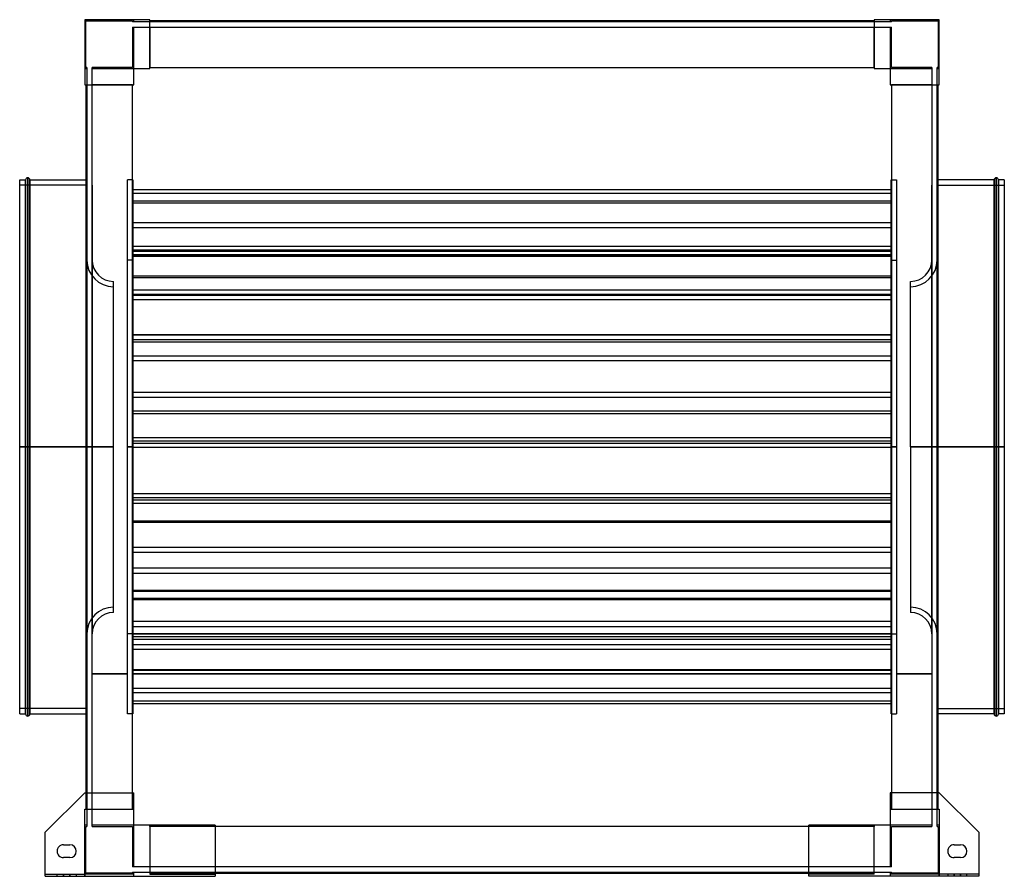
# Model space of a CAD drawing. Header units: millimetres. Extents: x -461 to 461, y -402 to 400.
import ezdxf

# ---------------------------------------------------------------- set-up
doc = ezdxf.new("R2010")
doc.units = ezdxf.units.MM
doc.layers.add('MAIN-1', color=7, linetype='Continuous')
doc.layers.add('MAIN-2', color=7, linetype='Continuous')

msp = doc.modelspace()

# ---------------------------------------------------------------- linework, layer by layer
at = {"layer": 'MAIN-1'}
for p, q in [((-339, 400), (-400, 400)), ((-400, 400), (-400, 339)), ((-339, 354.25), (-339, 400)), ((339, 399), (-339, 399)), ((339, 400), (339, 354.25)), ((400, 400), (339, 400)), ((400, 339), (400, 400)), ((-354.25, 339), (-354.25, 354.25)), ((-354.25, 354.25), (-339, 354.25)), ((-339, 355.25), (339, 355.25)), ((339, 354.25), (354.25, 354.25)), ((354.25, 354.25), (354.25, 339)), ((-400, 339), (-354.25, 339)), ((-399, 339), (-399, -323.75)), ((-355.25, -323.75), (-355.25, 339)), ((354.25, 339), (400, 339)), ((355.25, 339), (355.25, -323.75)), ((399, -323.75), (399, 339)), ((-461, 0), (-461, 250)), ((-461, 250), (-455.5, 250)), ((-455.5, 0), (-455.5, 250)), ((-453.5, 0), (-453.5, 252)), ((-451.5, 250), (-451.5, 0)), ((-451.5, 250), (-399, 250)), ((451.5, 250), (399, 250)), ((451.5, 0), (451.5, 250)), ((453.5, 252), (453.5, 0)), ((455.5, 250), (455.5, 0)), ((461, 250), (455.5, 250)), ((461, 250), (461, 0)), ((-451.5, 0), (-451.5, -250)), ((451.5, 0), (399, 0)), ((451.5, 0), (453.5, 0)), ((453.5, 0), (453.5, -252)), ((455.5, 0), (453.5, 0)), ((461, 0), (455.5, 0)), ((455.5, 0), (455.5, -250)), ((461, 0), (461, -250)), ((-455.5, 0), (-461, 0)), ((-461, -250), (-461, 0)), ((-453.5, 0), (-455.5, 0)), ((-455.5, -250), (-455.5, 0)), ((-451.5, 0), (-453.5, 0)), ((-453.5, -252), (-453.5, 0)), ((-399, 0), (-451.5, 0)), ((451.5, -250), (451.5, 0)), ((-461, -250), (-455.5, -250)), ((-451.5, -250), (-399, -250)), ((451.5, -250), (399, -250)), ((461, -250), (455.5, -250)), ((-400, -323.75), (-437, -360.75)), ((-400, -323.75), (-354.25, -323.75)), ((-354.25, -354.25), (-354.25, -323.75)), ((400, -323.75), (354.25, -323.75)), ((354.25, -323.75), (354.25, -354.25)), ((437, -360.75), (400, -323.75)), ((-278, -354.25), (-354.25, -354.25)), ((-278, -354.25), (-278, -402)), ((278, -355.25), (-278, -355.25)), ((354.25, -354.25), (278, -354.25)), ((278, -402), (278, -354.25)), ((-437, -402), (-437, -360.75)), ((437, -360.75), (437, -402)), ((-420, -372.5), (-414, -372.5)), ((414, -372.5), (420, -372.5)), ((-414, -384.5), (-420, -384.5)), ((420, -384.5), (414, -384.5)), ((-437, -402), (-278, -402)), ((-278, -399), (278, -399)), ((437, -402), (278, -402))]:
    msp.add_line(p, q, dxfattribs=at)
for centre, radius, start, end in [((-453.5, 250), 2, 89.99998, 180.00002), ((-453.5, 250), 2, 0, 89.99998), ((453.5, 250), 2, 89.99998, 180.00002), ((453.5, 250), 2, 0, 89.99998), ((-453.5, -250), 2, 180.00002, 270.00002), ((-453.5, -250), 2, 270.00002, 0), ((453.5, -250), 2, 180.00002, 270.00002), ((453.5, -250), 2, 270.00002, 0), ((-420, -378.5), 6, 89.99998, 180.00002), ((-414, -378.5), 6, 0, 89.99998), ((414, -378.5), 6, 89.99998, 180.00002), ((420, -378.5), 6, 0, 89.99998), ((-420, -378.5), 6, 180.00002, 270.00002), ((-414, -378.5), 6, 270.00002, 0), ((414, -378.5), 6, 180.00002, 270.00002), ((420, -378.5), 6, 270.00002, 0)]:
    msp.add_arc(centre, radius, start, end, dxfattribs=at)
at = {"layer": 'MAIN-2'}
for p, q in [((-400, 400), (-400, 400)), ((-400, 400), (-400, 400)), ((-399, 399), (-355.25, 399)), ((-399, 355.25), (-399, 399)), ((-399, 399), (-399, 399)), ((-355.25, 399), (-355.25, 398)), ((-355.25, 399), (-355.25, 399)), ((-355.25, 398), (-355.25, 398)), ((-354.25, 398), (-355.25, 398)), ((-354.25, 398), (-354.25, 400)), ((-354.25, 400), (-354.25, 400)), ((-354.25, 400), (-354.25, 400)), ((-354.25, 398), (-354.25, 398)), ((-354.25, 398), (-354.25, 398)), ((-339, 398), (-354.25, 398)), ((-339, 400), (-339, 400)), ((-339, 400), (-339, 400)), ((-339, 399), (-339, 399)), ((-339, 399), (-339, 399)), ((-339, 398), (-339, 398)), ((-339, 398), (-339, 398)), ((339, 398), (-339, 398)), ((339, 400), (339, 400)), ((339, 400), (339, 400)), ((339, 399), (339, 399)), ((339, 399), (339, 399)), ((339, 398), (339, 398)), ((339, 398), (339, 398)), ((354.25, 398), (339, 398)), ((354.25, 400), (354.25, 398)), ((354.25, 400), (354.25, 400)), ((354.25, 400), (354.25, 400)), ((355.25, 398), (354.25, 398)), ((354.25, 398), (354.25, 398)), ((354.25, 398), (354.25, 398)), ((355.25, 399), (399, 399)), ((355.25, 398), (355.25, 399)), ((355.25, 399), (355.25, 399)), ((355.25, 398), (355.25, 398)), ((399, 399), (399, 355.25)), ((399, 399), (399, 399)), ((400, 400), (400, 400)), ((400, 400), (400, 400)), ((-355.25, 393), (-355.25, 355.25)), ((-355.25, 393), (-354.25, 393)), ((-355.25, 393), (-355.25, 393)), ((-354.25, 393), (-339, 393)), ((-354.25, 393), (-354.25, 393)), ((-354.25, 393), (-354.25, 393)), ((-354.25, 354.25), (-354.25, 393)), ((-339, 393), (339, 393)), ((-339, 393), (-339, 393)), ((-339, 393), (-339, 393)), ((-339, 393), (-339, 355.25)), ((339, 393), (354.25, 393)), ((339, 393), (339, 393)), ((339, 393), (339, 393)), ((339, 355.25), (339, 393)), ((354.25, 393), (355.25, 393)), ((354.25, 393), (354.25, 393)), ((354.25, 393), (354.25, 393)), ((354.25, 393), (354.25, 354.25)), ((355.25, 355.25), (355.25, 393)), ((355.25, 393), (355.25, 393)), ((-400, 354.25), (-398, 354.25)), ((-400, 354.25), (-400, 354.25)), ((-400, 354.25), (-400, 354.25)), ((-398, 355.25), (-399, 355.25)), ((-399, 355.25), (-399, 355.25)), ((-398, 355.25), (-398, 354.25)), ((-398, 355.25), (-398, 355.25)), ((-398, 354.25), (-398, 339)), ((-398, 354.25), (-398, 354.25)), ((-398, 354.25), (-398, 354.25)), ((-393, 355.25), (-393, 355.25)), ((-393, 354.25), (-393, 355.25)), ((-355.25, 355.25), (-393, 355.25)), ((-393, 354.25), (-393, 354.25)), ((-393, 354.25), (-393, 354.25)), ((-393, 339), (-393, 354.25)), ((-393, 354.25), (-354.25, 354.25)), ((-355.25, 355.25), (-355.25, 355.25)), ((-354.25, 354.25), (-354.25, 354.25)), ((-354.25, 354.25), (-354.25, 354.25)), ((-354.25, 354.25), (-354.25, 354.25)), ((-354.25, 354.25), (-354.25, 354.25)), ((-354.25, 354.25), (-354.25, 354.25)), ((-354.25, 354.25), (-354.25, 354.25)), ((-339, 355.25), (-339, 355.25)), ((-339, 354.25), (-339, 355.25)), ((-339, 355.25), (-339, 355.25)), ((-339, 355.25), (-339, 355.25)), ((-339, 355.25), (-339, 355.25)), ((-339, 354.25), (-339, 354.25)), ((-339, 354.25), (-339, 354.25)), ((-339, 354.25), (-339, 354.25)), ((-339, 354.25), (-339, 354.25)), ((339, 355.25), (339, 354.25)), ((339, 355.25), (339, 355.25)), ((339, 355.25), (339, 355.25)), ((339, 355.25), (339, 355.25)), ((339, 355.25), (339, 355.25)), ((339, 354.25), (339, 354.25)), ((339, 354.25), (339, 354.25)), ((339, 354.25), (339, 354.25)), ((339, 354.25), (339, 354.25)), ((354.25, 354.25), (393, 354.25)), ((354.25, 354.25), (354.25, 354.25)), ((354.25, 354.25), (354.25, 354.25)), ((354.25, 354.25), (354.25, 354.25)), ((354.25, 354.25), (354.25, 354.25)), ((354.25, 354.25), (354.25, 354.25)), ((354.25, 354.25), (354.25, 354.25)), ((393, 355.25), (355.25, 355.25)), ((355.25, 355.25), (355.25, 355.25)), ((393, 355.25), (393, 354.25)), ((393, 355.25), (393, 355.25)), ((393, 354.25), (393, 339)), ((393, 354.25), (393, 354.25)), ((393, 354.25), (393, 354.25)), ((398, 355.25), (398, 355.25)), ((398, 354.25), (398, 355.25)), ((399, 355.25), (398, 355.25)), ((398, 354.25), (398, 354.25)), ((398, 354.25), (398, 354.25)), ((398, 339), (398, 354.25)), ((398, 354.25), (400, 354.25)), ((399, 355.25), (399, 355.25)), ((400, 354.25), (400, 354.25)), ((400, 354.25), (400, 354.25)), ((-400, 339), (-400, 339)), ((-400, 339), (-400, 339)), ((-399, 339), (-399, 339)), ((-399, 339), (-399, 339)), ((-398, 339), (-398, 339)), ((-398, 339), (-398, -339)), ((-398, 339), (-398, 339)), ((-393, 339), (-393, 339)), ((-393, 339), (-393, 339)), ((-393, -339), (-393, 339)), ((-355.25, 339), (-393, 339)), ((-355.25, 339), (-354.25, 339)), ((-355.25, 339), (-355.25, 339)), ((-355.25, 339), (-355.25, 339)), ((-355.25, 339), (-355.25, 339)), ((-355.25, 339), (-355.25, 339)), ((-354.25, 339), (-354.25, 339)), ((-354.25, 339), (-354.25, 339)), ((-354.25, 339), (-354.25, 339)), ((-354.25, 339), (-354.25, 339)), ((354.25, 339), (355.25, 339)), ((354.25, 339), (354.25, 339)), ((354.25, 339), (354.25, 339)), ((354.25, 339), (354.25, 339)), ((354.25, 339), (354.25, 339)), ((393, 339), (355.25, 339)), ((355.25, 339), (355.25, 339)), ((355.25, 339), (355.25, 339)), ((355.25, 339), (355.25, 339)), ((355.25, 339), (355.25, 339)), ((393, 339), (393, 339)), ((393, 339), (393, -339)), ((393, 339), (393, 339)), ((398, 339), (398, 339)), ((398, 339), (398, 339)), ((398, -339), (398, 339)), ((399, 339), (399, 339)), ((399, 339), (399, 339)), ((400, 339), (400, 339)), ((400, 339), (400, 339)), ((-455.5, 250), (-455.5, 0)), ((-453.5, 252), (-453.5, 0)), ((-451.5, 0), (-451.5, 250)), ((-399, 250), (-398, 250)), ((-360, 0), (-360, 250)), ((-355, 250), (-360, 250)), ((-355, 250), (-355, 0)), ((355, 0), (355, 250)), ((355, 250), (360, 250)), ((360, 250), (360, 0)), ((399, 250), (398, 250)), ((451.5, 250), (451.5, 0)), ((453.5, 0), (453.5, 252)), ((455.5, 0), (455.5, 250)), ((-398, 245), (-461, 245)), ((-398, 245), (-398, 0)), ((-393, 245), (-393, 0)), ((355, 240.78), (-355, 240.78)), ((393, 0), (393, 245)), ((398, 0), (398, 245)), ((398, 245), (461, 245)), ((355, 237.25), (-355, 237.25)), ((355, 230.03), (-355, 230.03)), ((355, 228.24), (-355, 228.24)), ((355, 209.9), (-355, 209.9)), ((355, 205.23), (-355, 205.23)), ((355, 187.75), (-355, 187.75)), ((355, 184.22), (-355, 184.22)), ((355, 183.02), (-355, 183.02)), ((355, 179.77), (-355, 179.77)), ((355, 179.51), (-355, 179.51)), ((355, 178.36), (-355, 178.36)), ((-398.09, 0), (-398.09, 175.01)), ((-398.09, 175.01), (-398.09, 0)), ((-398.09, 175.01), (-398, 175.01)), ((-393.09, 174.99), (-393.09, 0)), ((-393, 174.99), (-393.09, 174.99)), ((-355, 175), (-360, 175)), ((355, 175), (360, 175)), ((393, 174.99), (393.09, 174.99)), ((393.09, 0), (393.09, 174.99)), ((398.09, 175.01), (398, 175.01)), ((398.09, 0), (398.09, 175.01)), ((398.09, 175.01), (398.09, 0)), ((355, 160.02), (-355, 160.02)), ((355, 158.22), (-355, 158.22)), ((-373.09, 0), (-373.09, 155.01)), ((373.09, 0), (373.09, 155.01)), ((355, 146.65), (-355, 146.65)), ((355, 142.72), (-355, 142.72)), ((355, 141.66), (-355, 141.66)), ((355, 137.73), (-355, 137.73)), ((355, 104.87), (-355, 104.87)), ((355, 104.61), (-355, 104.61)), ((355, 100.21), (-355, 100.21)), ((355, 97.94), (-355, 97.94)), ((355, 84.92), (-355, 84.92)), ((355, 80.46), (-355, 80.46)), ((355, 50.87), (-355, 50.87)), ((355, 46.41), (-355, 46.41)), ((355, 33.39), (-355, 33.39)), ((355, 31.12), (-355, 31.12)), ((-461, 0), (-455.5, 0)), ((-461, 0), (-398, 0)), ((-455.5, 0), (-453.5, 0)), ((-455.5, 0), (-455.5, -250)), ((-453.5, 0), (-453.5, -252)), ((-453.5, 0), (-451.5, 0)), ((-451.5, 0), (-398, 0)), ((-373.09, 0), (-398.09, 0)), ((-398.09, 0), (-398.09, -175.01)), ((-398, 0), (-398, -245)), ((-393.09, 0), (-393, 0)), ((-393.09, 0), (-393.09, -174.99)), ((-373.09, 0), (-393.09, 0)), ((-360, 0), (-355, 0)), ((-355, 0), (-360, 0)), ((355, 8.5), (-355, 8.5)), ((355, 5.36), (-355, 5.36)), ((355, 3.33), (-355, 3.33)), ((-355, 0), (-355, -250)), ((360, 0), (355, 0)), ((355, 0), (360, 0)), ((360, 0), (360, -250)), ((373.09, 0), (398.09, 0)), ((373.09, 0), (393.09, 0)), ((393.09, 0), (393, 0)), ((393.09, -174.99), (393.09, 0)), ((461, 0), (398, 0)), ((399, 0), (398, 0)), ((398.09, 0), (398.09, -175.01)), ((451.5, 0), (451.5, -250)), ((-398, 0), (-461, 0)), ((-451.5, -250), (-451.5, 0)), ((-398, 0), (-399, 0)), ((-398.09, 0), (-373.09, 0)), ((-398.09, -175.01), (-398.09, 0)), ((-393, 0), (-393.09, 0)), ((-393.09, 0), (-373.09, 0)), ((-373.09, -155.01), (-373.09, 0)), ((-360, -250), (-360, 0)), ((-355, 0), (-360, 0)), ((-360, 0), (-355, 0)), ((355, -0.56), (-355, -0.56)), ((355, -250), (355, 0)), ((355, 0), (360, 0)), ((360, 0), (355, 0)), ((398.09, 0), (373.09, 0)), ((373.09, 0), (373.09, -155.01)), ((393.09, 0), (373.09, 0)), ((393, 0), (393.09, 0)), ((398, 0), (461, 0)), ((398, 0), (451.5, 0)), ((398, -245), (398, 0)), ((398.09, -175.01), (398.09, 0)), ((451.5, 0), (453.5, 0)), ((453.5, -252), (453.5, 0)), ((453.5, 0), (455.5, 0)), ((455.5, 0), (461, 0)), ((455.5, -250), (455.5, 0)), ((355, -43.87), (-355, -43.87)), ((355, -47.75), (-355, -47.75)), ((355, -49.78), (-355, -49.78)), ((355, -52.93), (-355, -52.93)), ((355, -69.38), (-355, -69.38)), ((355, -70.67), (-355, -70.67)), ((355, -94.13), (-355, -94.13)), ((355, -98.96), (-355, -98.96)), ((355, -113.54), (-355, -113.54)), ((355, -118.37), (-355, -118.37)), ((355, -134.49), (-355, -134.49)), ((355, -135.27), (-355, -135.27)), ((355, -141.83), (-355, -141.83)), ((355, -143.12), (-355, -143.12)), ((355, -163.58), (-355, -163.58)), ((-398, -175.01), (-398.09, -175.01)), ((-393, -174.99), (-393.09, -174.99)), ((-355, -175), (-360, -175)), ((355, -168.52), (-355, -168.52)), ((355, -175.04), (-355, -175.04)), ((355, -175), (360, -175)), ((393, -174.99), (393.09, -174.99)), ((398, -175.01), (398.09, -175.01)), ((355, -175.31), (-355, -175.31)), ((355, -177.77), (-355, -177.77)), ((355, -180.25), (-355, -180.25)), ((355, -185.34), (-355, -185.34)), ((355, -189.53), (-355, -189.53)), ((355, -208.56), (-355, -208.56)), ((355, -209.35), (-355, -209.35)), ((-393, -212.5), (-360, -212.5)), ((-360, -212.5), (-393, -212.5)), ((-360, -212.5), (-393, -212.5)), ((-360, -212.5), (-393, -212.5)), ((-355, -212.5), (355, -212.5)), ((355, -212.5), (-355, -212.5)), ((355, -212.5), (-355, -212.5)), ((355, -212.5), (-355, -212.5)), ((360, -212.5), (393, -212.5)), ((393, -212.5), (360, -212.5)), ((393, -212.5), (360, -212.5)), ((393, -212.5), (360, -212.5)), ((355, -226.18), (-355, -226.18)), ((355, -230.38), (-355, -230.38)), ((355, -237.94), (-355, -237.94)), ((-398, -245), (-461, -245)), ((355, -240.67), (-355, -240.67)), ((398, -245), (461, -245)), ((-399, -250), (-398, -250)), ((-355, -250), (-360, -250)), ((355, -250), (360, -250)), ((399, -250), (398, -250)), ((-400, -323.75), (-400, -323.75)), ((-400, -323.75), (-400, -323.75)), ((-399, -323.75), (-399, -339)), ((-355.25, -339), (-355.25, -323.75)), ((-354.25, -323.75), (-354.25, -323.75)), ((-354.25, -323.75), (-354.25, -323.75)), ((354.25, -323.75), (354.25, -323.75)), ((354.25, -323.75), (354.25, -323.75)), ((355.25, -323.75), (355.25, -339)), ((399, -339), (399, -323.75)), ((400, -323.75), (400, -323.75)), ((400, -323.75), (400, -323.75)), ((-400, -339), (-354.25, -339)), ((-400, -400), (-400, -339)), ((-400, -339), (-400, -339)), ((-400, -339), (-400, -339)), ((-399, -339), (-399, -339)), ((-399, -339), (-399, -339)), ((-398, -339), (-398, -339)), ((-398, -339), (-398, -354.25)), ((-398, -339), (-398, -339)), ((-393, -339), (-393, -339)), ((-393, -339), (-393, -339)), ((-393, -354.25), (-393, -339)), ((-393, -339), (-355.25, -339)), ((-355.25, -339), (-355.25, -339)), ((-354.25, -339), (-355.25, -339)), ((-355.25, -339), (-355.25, -339)), ((-355.25, -339), (-355.25, -339)), ((-355.25, -339), (-355.25, -339)), ((-354.25, -339), (-354.25, -339)), ((-354.25, -339), (-354.25, -339)), ((-354.25, -339), (-354.25, -339)), ((-354.25, -339), (-354.25, -339)), ((354.25, -339), (400, -339)), ((354.25, -339), (354.25, -339)), ((355.25, -339), (354.25, -339)), ((354.25, -339), (354.25, -339)), ((354.25, -339), (354.25, -339)), ((354.25, -339), (354.25, -339)), ((355.25, -339), (393, -339)), ((355.25, -339), (355.25, -339)), ((355.25, -339), (355.25, -339)), ((355.25, -339), (355.25, -339)), ((355.25, -339), (355.25, -339)), ((393, -339), (393, -339)), ((393, -339), (393, -354.25)), ((393, -339), (393, -339)), ((398, -339), (398, -339)), ((398, -339), (398, -339)), ((398, -354.25), (398, -339)), ((399, -339), (399, -339)), ((399, -339), (399, -339)), ((400, -339), (400, -400)), ((400, -339), (400, -339)), ((400, -339), (400, -339)), ((-400, -354.25), (-400, -354.25)), ((-398, -354.25), (-400, -354.25)), ((-400, -354.25), (-400, -354.25)), ((-399, -355.25), (-398, -355.25)), ((-399, -399), (-399, -355.25)), ((-399, -355.25), (-399, -355.25)), ((-398, -354.25), (-398, -355.25)), ((-398, -354.25), (-398, -354.25)), ((-398, -354.25), (-398, -354.25)), ((-398, -355.25), (-398, -355.25)), ((-393, -354.25), (-393, -354.25)), ((-393, -355.25), (-393, -354.25)), ((-393, -354.25), (-393, -354.25)), ((-354.25, -354.25), (-393, -354.25)), ((-393, -355.25), (-393, -355.25)), ((-393, -355.25), (-355.25, -355.25)), ((-355.25, -355.25), (-355.25, -393)), ((-355.25, -355.25), (-355.25, -355.25)), ((-354.25, -354.25), (-354.25, -354.25)), ((-354.25, -354.25), (-354.25, -354.25)), ((-354.25, -354.25), (-354.25, -354.25)), ((-354.25, -393), (-354.25, -354.25)), ((-354.25, -354.25), (-354.25, -354.25)), ((-354.25, -354.25), (-354.25, -354.25)), ((-354.25, -354.25), (-354.25, -354.25)), ((-339, -354.25), (-339, -354.25)), ((-339, -354.25), (-339, -400)), ((-339, -354.25), (-339, -354.25)), ((-339, -355.25), (-339, -354.25)), ((-339, -354.25), (-339, -354.25)), ((-339, -354.25), (-339, -354.25)), ((-339, -355.25), (-339, -355.25)), ((-339, -355.25), (-339, -393)), ((-339, -355.25), (-339, -355.25)), ((-339, -355.25), (-339, -355.25)), ((-278, -355.25), (-339, -355.25)), ((-339, -355.25), (-339, -355.25)), ((-278, -354.25), (-278, -354.25)), ((-278, -354.25), (-278, -354.25)), ((278, -354.25), (278, -354.25)), ((278, -354.25), (278, -354.25)), ((339, -355.25), (278, -355.25)), ((339, -354.25), (339, -354.25)), ((339, -400), (339, -354.25)), ((339, -354.25), (339, -354.25)), ((339, -354.25), (339, -355.25)), ((339, -354.25), (339, -354.25)), ((339, -354.25), (339, -354.25)), ((339, -355.25), (339, -355.25)), ((339, -393), (339, -355.25)), ((339, -355.25), (339, -355.25)), ((339, -355.25), (339, -355.25)), ((339, -355.25), (339, -355.25)), ((354.25, -354.25), (354.25, -354.25)), ((354.25, -354.25), (354.25, -354.25)), ((393, -354.25), (354.25, -354.25)), ((354.25, -354.25), (354.25, -354.25)), ((354.25, -354.25), (354.25, -354.25)), ((354.25, -354.25), (354.25, -393)), ((354.25, -354.25), (354.25, -354.25)), ((354.25, -354.25), (354.25, -354.25)), ((355.25, -355.25), (393, -355.25)), ((355.25, -393), (355.25, -355.25)), ((355.25, -355.25), (355.25, -355.25)), ((393, -354.25), (393, -354.25)), ((393, -354.25), (393, -355.25)), ((393, -354.25), (393, -354.25)), ((393, -355.25), (393, -355.25)), ((398, -354.25), (398, -354.25)), ((398, -355.25), (398, -354.25)), ((398, -354.25), (398, -354.25)), ((400, -354.25), (398, -354.25)), ((398, -355.25), (398, -355.25)), ((398, -355.25), (399, -355.25)), ((399, -355.25), (399, -399)), ((399, -355.25), (399, -355.25)), ((400, -354.25), (400, -354.25)), ((400, -354.25), (400, -354.25)), ((-437, -360.75), (-437, -360.75)), ((-437, -360.75), (-437, -360.75)), ((437, -360.75), (437, -360.75)), ((437, -360.75), (437, -360.75)), ((-420, -372.5), (-420, -372.5)), ((-420, -372.5), (-420, -372.5)), ((-414, -372.5), (-414, -372.5)), ((-414, -372.5), (-414, -372.5)), ((414, -372.5), (414, -372.5)), ((414, -372.5), (414, -372.5)), ((420, -372.5), (420, -372.5)), ((420, -372.5), (420, -372.5)), ((-426, -378.5), (-426, -378.5)), ((-426, -378.5), (-426, -378.5)), ((-420, -384.5), (-420, -384.5)), ((-420, -384.5), (-420, -384.5)), ((-414, -384.5), (-414, -384.5)), ((-414, -384.5), (-414, -384.5)), ((-408, -378.5), (-408, -378.5)), ((-408, -378.5), (-408, -378.5)), ((408, -378.5), (408, -378.5)), ((408, -378.5), (408, -378.5)), ((414, -384.5), (414, -384.5)), ((414, -384.5), (414, -384.5)), ((420, -384.5), (420, -384.5)), ((420, -384.5), (420, -384.5)), ((426, -378.5), (426, -378.5)), ((426, -378.5), (426, -378.5)), ((-354.25, -393), (-355.25, -393)), ((-355.25, -393), (-355.25, -393)), ((-354.25, -393), (-354.25, -393)), ((-354.25, -393), (-354.25, -393)), ((-339, -393), (-354.25, -393)), ((-339, -393), (-339, -393)), ((339, -393), (-339, -393)), ((-339, -393), (-339, -393)), ((339, -393), (339, -393)), ((354.25, -393), (339, -393)), ((339, -393), (339, -393)), ((355.25, -393), (354.25, -393)), ((354.25, -393), (354.25, -393)), ((354.25, -393), (354.25, -393)), ((355.25, -393), (355.25, -393)), ((-437, -400), (-437, -400)), ((-437, -400), (-437, -400)), ((-437, -400), (-400, -400)), ((-437, -402), (-437, -402)), ((-437, -402), (-437, -402)), ((-426, -402), (-426, -400)), ((-426, -402), (-426, -400)), ((-420, -402), (-420, -400)), ((-420, -402), (-420, -400)), ((-420, -400), (-420, -402)), ((-420, -400), (-420, -402)), ((-414, -400), (-414, -402)), ((-414, -400), (-414, -402)), ((-414, -402), (-414, -400)), ((-414, -402), (-414, -400)), ((-408, -400), (-408, -402)), ((-408, -400), (-408, -402)), ((-400, -400), (-400, -400)), ((-400, -400), (-400, -402)), ((-400, -400), (-400, -400)), ((-354.25, -400), (-400, -400)), ((-400, -402), (-400, -400)), ((-355.25, -399), (-399, -399)), ((-399, -399), (-399, -399)), ((-355.25, -398), (-355.25, -399)), ((-355.25, -398), (-354.25, -398)), ((-355.25, -398), (-355.25, -398)), ((-355.25, -399), (-355.25, -399)), ((-354.25, -398), (-339, -398)), ((-354.25, -402), (-354.25, -398)), ((-354.25, -398), (-354.25, -398)), ((-354.25, -398), (-354.25, -398)), ((-354.25, -400), (-354.25, -400)), ((-354.25, -400), (-354.25, -400)), ((-354.25, -402), (-354.25, -402)), ((-354.25, -402), (-354.25, -402)), ((-339, -398), (-339, -398)), ((-339, -398), (339, -398)), ((-339, -398), (-339, -398)), ((-339, -399), (-339, -399)), ((-339, -399), (-278, -399)), ((-339, -399), (-339, -399)), ((-339, -400), (-339, -400)), ((-339, -400), (-339, -400)), ((-339, -400), (-278, -400)), ((-278, -400), (-278, -400)), ((-278, -400), (-278, -400)), ((-278, -402), (-278, -402)), ((-278, -402), (-278, -402)), ((278, -399), (339, -399)), ((339, -400), (278, -400)), ((278, -400), (278, -400)), ((278, -400), (278, -400)), ((278, -402), (278, -402)), ((278, -402), (278, -402)), ((339, -398), (354.25, -398)), ((339, -398), (339, -398)), ((339, -398), (339, -398)), ((339, -399), (339, -399)), ((339, -399), (339, -399)), ((339, -400), (339, -400)), ((339, -400), (339, -400)), ((354.25, -398), (354.25, -398)), ((354.25, -398), (354.25, -402)), ((354.25, -398), (354.25, -398)), ((354.25, -398), (355.25, -398)), ((354.25, -400), (354.25, -400)), ((400, -400), (354.25, -400)), ((354.25, -400), (354.25, -400)), ((354.25, -402), (354.25, -402)), ((354.25, -402), (354.25, -402)), ((355.25, -398), (355.25, -398)), ((355.25, -399), (355.25, -398)), ((399, -399), (355.25, -399)), ((355.25, -399), (355.25, -399)), ((399, -399), (399, -399)), ((400, -400), (400, -400)), ((437, -400), (400, -400)), ((400, -400), (400, -402)), ((400, -400), (400, -400)), ((400, -402), (400, -400)), ((408, -400), (408, -402)), ((408, -400), (408, -402)), ((414, -400), (414, -402)), ((414, -400), (414, -402)), ((414, -402), (414, -400)), ((414, -402), (414, -400)), ((420, -402), (420, -400)), ((420, -402), (420, -400)), ((420, -400), (420, -402)), ((420, -400), (420, -402)), ((426, -402), (426, -400)), ((426, -402), (426, -400)), ((437, -400), (437, -400)), ((437, -400), (437, -400)), ((437, -402), (437, -402)), ((437, -402), (437, -402))]:
    msp.add_line(p, q, dxfattribs=at)
for centre, radius, start, end in [((-373.09, 175.01), 25, 180.00004, 270.00002), ((-373.09, 175.01), 20, 180.05728, 270.00002), ((373.09, 175.01), 25, 270.00002, 0), ((373.09, 175.01), 20, 269.99996, 359.9427), ((-373.09, -175.01), 25, 89.99998, 179.99996), ((-373.09, -175.01), 20, 89.99998, 179.94272), ((373.09, -175.01), 25, 0, 89.99998), ((373.09, -175.01), 20, 0.0573, 90.00004)]:
    msp.add_arc(centre, radius, start, end, dxfattribs=at)

doc.saveas('drawing.dxf')
